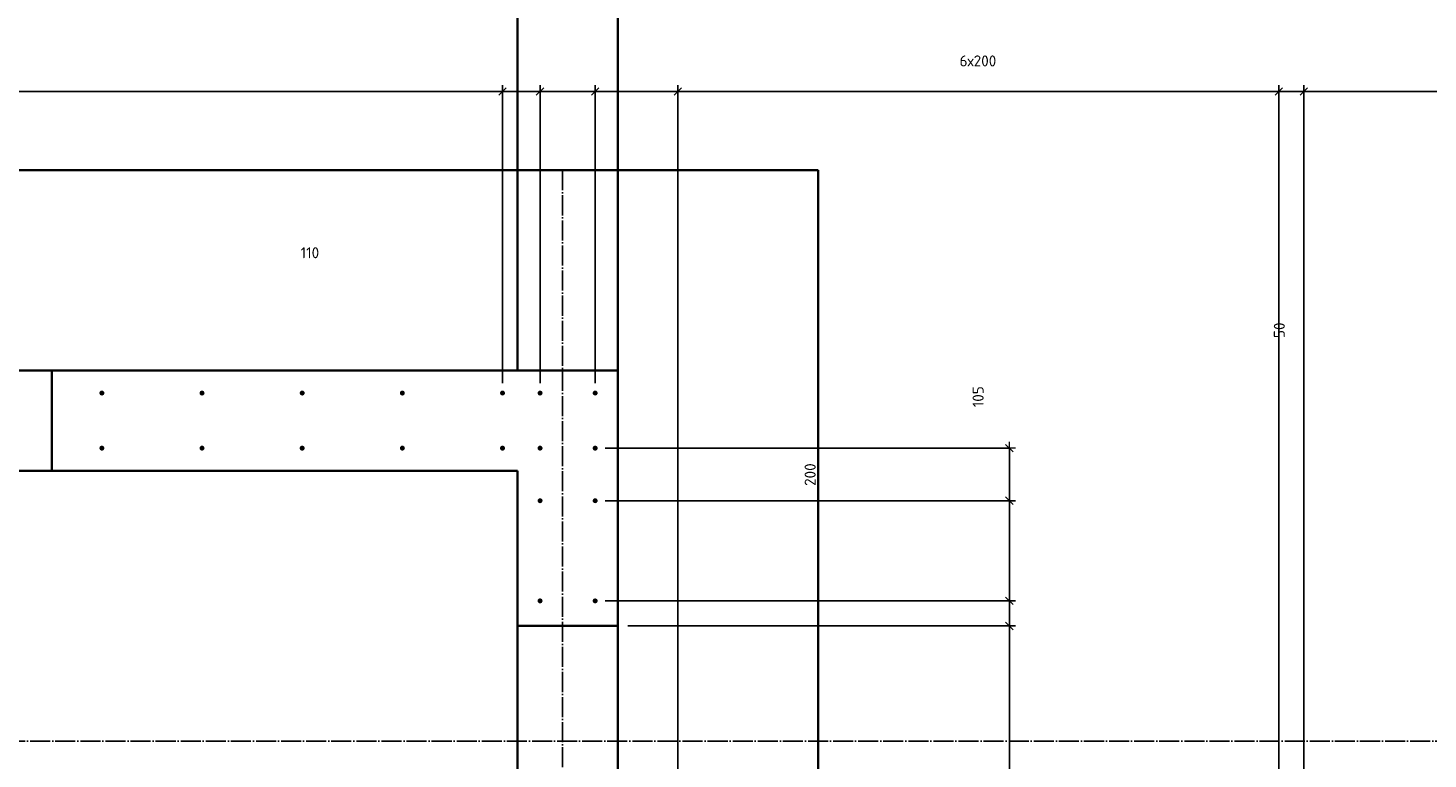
# Model space of a CAD drawing. Header units: millimetres. Extents: x 27309 to 183995, y -852 to 48500.
# Tile 41 of 93: x 138672 to 141468, y 45164 to 46624. Entities that reach past the tile are written whole.
import ezdxf

# ---------------------------------------------------------------- set-up
doc = ezdxf.new("R2010")
doc.units = ezdxf.units.MM
doc.header["$PDMODE"] = 65
for name, pattern in [('______11', [50, 40, -5, 0, -5]), ('______5', [110, 80, -10, 10, -10]), ('________', [0])]:
    doc.linetypes.add(name, pattern=pattern)
doc.layers.add('Арм.стержн. Выпуски', color=180, linetype='Continuous', lineweight=35)
doc.layers.add('Размерная линия_ общее', color=7, linetype='Continuous', lineweight=13)
doc.layers.add('Осевая линия_ общее', color=7, linetype='______5', lineweight=13, true_color=0xa0a0a0)
doc.styles.add('ISOCPEUR', font='ISOCPEUR')
doc.dimstyles.new('DIMSTYLE_3', dxfattribs={"dimtxt": 22, "dimasz": 25, "dimexe": 0, "dimexo": 0, "dimgap": 11, "dimtad": 2, "dimdec": 0, "dimrnd": 5, "dimzin": 12, "dimdsep": 46, "dimtxsty": 'ISOCPEUR', "dimblk1": 'ALL_ML_STRICH', "dimblk2": 'ALL_ML_STRICH', "dimsah": 1, "dimcen": 0, "dimclrd": 7, "dimclre": 256, "dimclrt": 7, "dimadec": 0, "dimazin": 0, "dimtfac": 1, "dimtdec": 0, "dimtix": 1, "dimtmove": 2, "dimatfit": 3, "dimfxl": 0, "dimtzin": 0, "dimlwd": 0, "dimlwe": -3, "dimarcsym": 0})
doc.dimstyles.new('DIMSTYLE_7', dxfattribs={"dimtxt": 22, "dimasz": 25, "dimexe": 0, "dimexo": 0, "dimgap": 11, "dimtad": 0, "dimdec": 0, "dimrnd": 5, "dimzin": 12, "dimdsep": 46, "dimtxsty": 'ISOCPEUR', "dimblk1": 'ALL_ML_STRICH', "dimblk2": 'ALL_ML_STRICH', "dimsah": 1, "dimcen": 0, "dimclrd": 7, "dimclre": 256, "dimclrt": 7, "dimadec": 0, "dimazin": 0, "dimtfac": 1, "dimtdec": 0, "dimtix": 1, "dimtmove": 2, "dimatfit": 3, "dimfxl": 0, "dimtzin": 0, "dimlwd": 0, "dimlwe": -3, "dimarcsym": 0})

# ---------------------------------------------------------------- blocks, each defined once
blk = doc.blocks.new('ALL_ML_STRICH')
at = {"color": 0, "linetype": 'ByBlock', "lineweight": -2}
for p, q in [((-1, 0), (0.5, 0)), ((-0.3, -0.3), (0.3, 0.3)), ((0, -0.5), (0, 0.5))]:
    blk.add_line(p, q, dxfattribs=at)
blk = doc.blocks.new('*D173')
at = {"layer": 'DEFPOINTS', "color": 7, "linetype": 'Continuous', "lineweight": 13, "transparency": 33554687}
for p in [(139850, 45430), (139850, 44430), (140632.1, 44430)]:
    blk.add_point(p, dxfattribs=at)
at = {"layer": 'Размерная линия_ общее', "color": 253, "linetype": 'Continuous', "lineweight": -2, "true_color": 0xa0a0a0, "transparency": 33554687}
for p, q in [((139870, 45430), (140632.1, 45430)), ((139870, 44430), (140632.1, 44430))]:
    blk.add_line(p, q, dxfattribs=at)
at = {"layer": 'Размерная линия_ общее', "color": 7, "linetype": 'Continuous', "lineweight": -2, "transparency": 33554687}
blk.add_line((140632.1, 44430), (140632.1, 45430), dxfattribs=at)
at = {"layer": 'Размерная линия_ общее', "color": 7, "linetype": 'Continuous', "lineweight": 13, "transparency": 33554687, "xscale": 25, "yscale": 25, "zscale": 25}
for p, rotation in [((140632.1, 45430), 90), ((140632.1, 44430), 270)]:
    blk.add_blockref('ALL_ML_STRICH', p, dxfattribs=dict(at, rotation=rotation))
at = {"layer": 'Размерная линия_ общее', "color": 7, "linetype": 'Continuous', "lineweight": 13, "transparency": 33554687, "insert": (140571.1, 44933.3), "char_height": 22, "width": 88, "attachment_point": 5, "rotation": 90, "style": 'ISOCPEUR'}
blk.add_mtext('\\A1;{1000}', dxfattribs=at)
blk = doc.blocks.new('*D174')
at = {"layer": 'DEFPOINTS', "color": 7, "linetype": 'Continuous', "lineweight": 13, "transparency": 33554687}
for p in [(139805, 45480), (139850, 45430), (140632.1, 45430)]:
    blk.add_point(p, dxfattribs=at)
at = {"layer": 'Размерная линия_ общее', "color": 253, "linetype": 'Continuous', "lineweight": -2, "true_color": 0xa0a0a0, "transparency": 33554687}
for p, q in [((139825, 45480), (140632.1, 45480)), ((139870, 45430), (140632.1, 45430))]:
    blk.add_line(p, q, dxfattribs=at)
at = {"layer": 'Размерная линия_ общее', "color": 7, "linetype": 'Continuous', "lineweight": -2, "transparency": 33554687}
blk.add_line((140632.1, 45430), (140632.1, 45480), dxfattribs=at)
at = {"layer": 'Размерная линия_ общее', "color": 7, "linetype": 'Continuous', "lineweight": 13, "transparency": 33554687, "xscale": 25, "yscale": 25, "zscale": 25}
for p, rotation in [((140632.1, 45480), 90), ((140632.1, 45430), 270)]:
    blk.add_blockref('ALL_ML_STRICH', p, dxfattribs=dict(at, rotation=rotation))
at = {"layer": 'Размерная линия_ общее', "color": 7, "linetype": 'Continuous', "lineweight": 13, "transparency": 33554687, "insert": (141171.1, 46020.4), "char_height": 22, "width": 44, "attachment_point": 5, "rotation": 90, "style": 'ISOCPEUR'}
blk.add_mtext('\\A1;{50}', dxfattribs=at)
blk = doc.blocks.new('*D175')
at = {"layer": 'DEFPOINTS', "color": 7, "linetype": 'Continuous', "lineweight": 13, "transparency": 33554687}
for p in [(139805, 45680), (139805, 45480), (140632.1, 45480)]:
    blk.add_point(p, dxfattribs=at)
at = {"layer": 'Размерная линия_ общее', "color": 253, "linetype": 'Continuous', "lineweight": -2, "true_color": 0xa0a0a0, "transparency": 33554687}
for p, q in [((139825, 45680), (140632.1, 45680)), ((139825, 45480), (140632.1, 45480))]:
    blk.add_line(p, q, dxfattribs=at)
at = {"layer": 'Размерная линия_ общее', "color": 7, "linetype": 'Continuous', "lineweight": -2, "transparency": 33554687}
blk.add_line((140632.1, 45480), (140632.1, 45680), dxfattribs=at)
at = {"layer": 'Размерная линия_ общее', "color": 7, "linetype": 'Continuous', "lineweight": 13, "transparency": 33554687, "xscale": 25, "yscale": 25, "zscale": 25}
for p, rotation in [((140632.1, 45680), 90), ((140632.1, 45480), 270)]:
    blk.add_blockref('ALL_ML_STRICH', p, dxfattribs=dict(at, rotation=rotation))
at = {"layer": 'Размерная линия_ общее', "color": 7, "linetype": 'Continuous', "lineweight": 13, "transparency": 33554687, "insert": (140234.3, 45732.1), "char_height": 22, "width": 66, "attachment_point": 5, "rotation": 90, "style": 'ISOCPEUR'}
blk.add_mtext('\\A1;{200}', dxfattribs=at)
blk = doc.blocks.new('*D176')
at = {"layer": 'DEFPOINTS', "color": 7, "linetype": 'Continuous', "lineweight": 13, "transparency": 33554687}
for p in [(139805, 45785), (139805, 45680), (140632.1, 45680)]:
    blk.add_point(p, dxfattribs=at)
at = {"layer": 'Размерная линия_ общее', "color": 253, "linetype": 'Continuous', "lineweight": -2, "true_color": 0xa0a0a0, "transparency": 33554687}
for p, q in [((139825, 45785), (140632.1, 45785)), ((139825, 45680), (140632.1, 45680))]:
    blk.add_line(p, q, dxfattribs=at)
at = {"layer": 'Размерная линия_ общее', "color": 7, "linetype": 'Continuous', "lineweight": -2, "transparency": 33554687}
blk.add_line((140632.1, 45680), (140632.1, 45785), dxfattribs=at)
at = {"layer": 'Размерная линия_ общее', "color": 7, "linetype": 'Continuous', "lineweight": 13, "transparency": 33554687, "xscale": 25, "yscale": 25, "zscale": 25}
for p, rotation in [((140632.1, 45785), 90), ((140632.1, 45680), 270)]:
    blk.add_blockref('ALL_ML_STRICH', p, dxfattribs=dict(at, rotation=rotation))
at = {"layer": 'Размерная линия_ общее', "color": 7, "linetype": 'Continuous', "lineweight": 13, "transparency": 33554687, "insert": (140569.7, 45887.7), "char_height": 22, "width": 66, "attachment_point": 5, "rotation": 90, "style": 'ISOCPEUR'}
blk.add_mtext('\\A1;{105}', dxfattribs=at)
blk = doc.blocks.new('*D324')
at = {"layer": 'DEFPOINTS', "color": 7, "linetype": 'Continuous', "lineweight": 13, "transparency": 33554687}
for p in [(137220, 46497.3), (137220, 45895), (139620, 45895)]:
    blk.add_point(p, dxfattribs=at)
at = {"layer": 'Размерная линия_ общее', "color": 253, "linetype": 'Continuous', "lineweight": -2, "true_color": 0xa0a0a0, "transparency": 33554687}
for p, q in [((137220, 45915), (137220, 46497.3)), ((139620, 45915), (139620, 46497.3))]:
    blk.add_line(p, q, dxfattribs=at)
at = {"layer": 'Размерная линия_ общее', "color": 7, "linetype": 'Continuous', "lineweight": -2, "transparency": 33554687}
blk.add_line((137220, 46497.3), (139620, 46497.3), dxfattribs=at)
at = {"layer": 'Размерная линия_ общее', "color": 7, "linetype": 'Continuous', "lineweight": 13, "transparency": 33554687, "xscale": 25, "yscale": 25, "zscale": 25, "rotation": 180}
blk.add_blockref('ALL_ML_STRICH', (137220, 46497.3), dxfattribs=at)
at = {"layer": 'Размерная линия_ общее', "color": 7, "linetype": 'Continuous', "lineweight": 13, "transparency": 33554687, "xscale": 25, "yscale": 25, "zscale": 25}
blk.add_blockref('ALL_ML_STRICH', (139620, 46497.3), dxfattribs=at)
at = {"layer": 'Размерная линия_ общее', "color": 7, "linetype": 'Continuous', "lineweight": 13, "transparency": 33554687, "insert": (138337.5, 46569.3), "char_height": 22, "width": 1.1, "attachment_point": 1, "line_spacing_factor": 0.60241, "style": 'ISOCPEUR'}
blk.add_mtext('12х200=2400', dxfattribs=at)
blk = doc.blocks.new('*D325')
at = {"layer": 'DEFPOINTS', "color": 7, "linetype": 'Continuous', "lineweight": 13, "transparency": 33554687}
for p in [(139620, 46497.3), (139620, 45895), (139695, 45895)]:
    blk.add_point(p, dxfattribs=at)
at = {"layer": 'Размерная линия_ общее', "color": 253, "linetype": 'Continuous', "lineweight": -2, "true_color": 0xa0a0a0, "transparency": 33554687}
for p, q in [((139620, 45915), (139620, 46497.3)), ((139695, 45915), (139695, 46497.3))]:
    blk.add_line(p, q, dxfattribs=at)
at = {"layer": 'Размерная линия_ общее', "color": 7, "linetype": 'Continuous', "lineweight": -2, "transparency": 33554687}
blk.add_line((139620, 46497.3), (139695, 46497.3), dxfattribs=at)
at = {"layer": 'Размерная линия_ общее', "color": 7, "linetype": 'Continuous', "lineweight": 13, "transparency": 33554687, "xscale": 25, "yscale": 25, "zscale": 25, "rotation": 180}
blk.add_blockref('ALL_ML_STRICH', (139620, 46497.3), dxfattribs=at)
at = {"layer": 'Размерная линия_ общее', "color": 7, "linetype": 'Continuous', "lineweight": 13, "transparency": 33554687, "xscale": 25, "yscale": 25, "zscale": 25}
blk.add_blockref('ALL_ML_STRICH', (139695, 46497.3), dxfattribs=at)
at = {"layer": 'Размерная линия_ общее', "color": 7, "linetype": 'Continuous', "lineweight": 13, "transparency": 33554687, "insert": (139254.9, 46913.7), "char_height": 22, "width": 44, "attachment_point": 5, "style": 'ISOCPEUR'}
blk.add_mtext('\\A1;{75}', dxfattribs=at)
blk = doc.blocks.new('*D326')
at = {"layer": 'DEFPOINTS', "color": 7, "linetype": 'Continuous', "lineweight": 13, "transparency": 33554687}
for p in [(139695, 46497.3), (139695, 45895), (139805, 45895)]:
    blk.add_point(p, dxfattribs=at)
at = {"layer": 'Размерная линия_ общее', "color": 253, "linetype": 'Continuous', "lineweight": -2, "true_color": 0xa0a0a0, "transparency": 33554687}
for p, q in [((139695, 45915), (139695, 46497.3)), ((139805, 45915), (139805, 46497.3))]:
    blk.add_line(p, q, dxfattribs=at)
at = {"layer": 'Размерная линия_ общее', "color": 7, "linetype": 'Continuous', "lineweight": -2, "transparency": 33554687}
blk.add_line((139695, 46497.3), (139805, 46497.3), dxfattribs=at)
at = {"layer": 'Размерная линия_ общее', "color": 7, "linetype": 'Continuous', "lineweight": 13, "transparency": 33554687, "xscale": 25, "yscale": 25, "zscale": 25, "rotation": 180}
blk.add_blockref('ALL_ML_STRICH', (139695, 46497.3), dxfattribs=at)
at = {"layer": 'Размерная линия_ общее', "color": 7, "linetype": 'Continuous', "lineweight": 13, "transparency": 33554687, "xscale": 25, "yscale": 25, "zscale": 25}
blk.add_blockref('ALL_ML_STRICH', (139805, 46497.3), dxfattribs=at)
at = {"layer": 'Размерная линия_ общее', "color": 7, "linetype": 'Continuous', "lineweight": 13, "transparency": 33554687, "insert": (139235.4, 46175.2), "char_height": 22, "width": 66, "attachment_point": 5, "style": 'ISOCPEUR'}
blk.add_mtext('\\A1;{110}', dxfattribs=at)
blk = doc.blocks.new('*D327')
at = {"layer": 'DEFPOINTS', "color": 7, "linetype": 'Continuous', "lineweight": 13, "transparency": 33554687}
for p in [(139805, 46497.3), (139805, 45895), (139970, 44055)]:
    blk.add_point(p, dxfattribs=at)
at = {"layer": 'Размерная линия_ общее', "color": 253, "linetype": 'Continuous', "lineweight": -2, "true_color": 0xa0a0a0, "transparency": 33554687}
for p, q in [((139805, 45915), (139805, 46497.3)), ((139970, 44075), (139970, 46497.3))]:
    blk.add_line(p, q, dxfattribs=at)
at = {"layer": 'Размерная линия_ общее', "color": 7, "linetype": 'Continuous', "lineweight": -2, "transparency": 33554687}
blk.add_line((139805, 46497.3), (139970, 46497.3), dxfattribs=at)
at = {"layer": 'Размерная линия_ общее', "color": 7, "linetype": 'Continuous', "lineweight": 13, "transparency": 33554687, "xscale": 25, "yscale": 25, "zscale": 25, "rotation": 180}
blk.add_blockref('ALL_ML_STRICH', (139805, 46497.3), dxfattribs=at)
at = {"layer": 'Размерная линия_ общее', "color": 7, "linetype": 'Continuous', "lineweight": 13, "transparency": 33554687, "xscale": 25, "yscale": 25, "zscale": 25}
blk.add_blockref('ALL_ML_STRICH', (139970, 46497.3), dxfattribs=at)
at = {"layer": 'Размерная линия_ общее', "color": 7, "linetype": 'Continuous', "lineweight": 13, "transparency": 33554687, "insert": (140002.9, 46939.2), "char_height": 22, "width": 66, "attachment_point": 5, "style": 'ISOCPEUR'}
blk.add_mtext('\\A1;{165}', dxfattribs=at)
blk = doc.blocks.new('*D328')
at = {"layer": 'DEFPOINTS', "color": 7, "linetype": 'Continuous', "lineweight": 13, "transparency": 33554687}
for p in [(139970, 46497.3), (139970, 44055), (141170, 44055)]:
    blk.add_point(p, dxfattribs=at)
at = {"layer": 'Размерная линия_ общее', "color": 253, "linetype": 'Continuous', "lineweight": -2, "true_color": 0xa0a0a0, "transparency": 33554687}
for p, q in [((139970, 44075), (139970, 46497.3)), ((141170, 44075), (141170, 46497.3))]:
    blk.add_line(p, q, dxfattribs=at)
at = {"layer": 'Размерная линия_ общее', "color": 7, "linetype": 'Continuous', "lineweight": -2, "transparency": 33554687}
blk.add_line((139970, 46497.3), (141170, 46497.3), dxfattribs=at)
at = {"layer": 'Размерная линия_ общее', "color": 7, "linetype": 'Continuous', "lineweight": 13, "transparency": 33554687, "xscale": 25, "yscale": 25, "zscale": 25, "rotation": 180}
blk.add_blockref('ALL_ML_STRICH', (139970, 46497.3), dxfattribs=at)
at = {"layer": 'Размерная линия_ общее', "color": 7, "linetype": 'Continuous', "lineweight": 13, "transparency": 33554687, "xscale": 25, "yscale": 25, "zscale": 25}
blk.add_blockref('ALL_ML_STRICH', (141170, 46497.3), dxfattribs=at)
at = {"layer": 'Размерная линия_ общее', "color": 7, "linetype": 'Continuous', "lineweight": 13, "transparency": 33554687, "insert": (140532.6, 46569.3), "char_height": 22, "width": 1.1, "attachment_point": 1, "line_spacing_factor": 0.60241, "style": 'ISOCPEUR'}
blk.add_mtext('6х200', dxfattribs=at)
blk = doc.blocks.new('*D329')
at = {"layer": 'DEFPOINTS', "color": 7, "linetype": 'Continuous', "lineweight": 13, "transparency": 33554687}
for p in [(141170, 46497.3), (141220, 44100), (141170, 44055)]:
    blk.add_point(p, dxfattribs=at)
at = {"layer": 'Размерная линия_ общее', "color": 253, "linetype": 'Continuous', "lineweight": -2, "true_color": 0xa0a0a0, "transparency": 33554687}
for p, q in [((141170, 44075), (141170, 46497.3)), ((141220, 44120), (141220, 46497.3))]:
    blk.add_line(p, q, dxfattribs=at)
at = {"layer": 'Размерная линия_ общее', "color": 7, "linetype": 'Continuous', "lineweight": -2, "transparency": 33554687}
blk.add_line((141170, 46497.3), (141220, 46497.3), dxfattribs=at)
at = {"layer": 'Размерная линия_ общее', "color": 7, "linetype": 'Continuous', "lineweight": 13, "transparency": 33554687, "xscale": 25, "yscale": 25, "zscale": 25, "rotation": 180}
blk.add_blockref('ALL_ML_STRICH', (141170, 46497.3), dxfattribs=at)
at = {"layer": 'Размерная линия_ общее', "color": 7, "linetype": 'Continuous', "lineweight": 13, "transparency": 33554687, "xscale": 25, "yscale": 25, "zscale": 25}
blk.add_blockref('ALL_ML_STRICH', (141220, 46497.3), dxfattribs=at)
at = {"layer": 'Размерная линия_ общее', "color": 7, "linetype": 'Continuous', "lineweight": 13, "transparency": 33554687, "insert": (141320.7, 46921.8), "char_height": 22, "width": 44, "attachment_point": 5, "style": 'ISOCPEUR'}
blk.add_mtext('\\A1;{50}', dxfattribs=at)
blk = doc.blocks.new('*D330')
at = {"layer": 'DEFPOINTS', "color": 7, "linetype": 'Continuous', "lineweight": 13, "transparency": 33554687}
for p in [(141220, 46497.3), (141220, 44100), (142220, 44100)]:
    blk.add_point(p, dxfattribs=at)
at = {"layer": 'Размерная линия_ общее', "color": 253, "linetype": 'Continuous', "lineweight": -2, "true_color": 0xa0a0a0, "transparency": 33554687}
for p, q in [((141220, 44120), (141220, 46497.3)), ((142220, 44120), (142220, 46497.3))]:
    blk.add_line(p, q, dxfattribs=at)
at = {"layer": 'Размерная линия_ общее', "color": 7, "linetype": 'Continuous', "lineweight": -2, "transparency": 33554687}
blk.add_line((141220, 46497.3), (142220, 46497.3), dxfattribs=at)
at = {"layer": 'Размерная линия_ общее', "color": 7, "linetype": 'Continuous', "lineweight": 13, "transparency": 33554687, "xscale": 25, "yscale": 25, "zscale": 25, "rotation": 180}
blk.add_blockref('ALL_ML_STRICH', (141220, 46497.3), dxfattribs=at)
at = {"layer": 'Размерная линия_ общее', "color": 7, "linetype": 'Continuous', "lineweight": 13, "transparency": 33554687, "xscale": 25, "yscale": 25, "zscale": 25}
blk.add_blockref('ALL_ML_STRICH', (142220, 46497.3), dxfattribs=at)
at = {"layer": 'Размерная линия_ общее', "color": 7, "linetype": 'Continuous', "lineweight": 13, "transparency": 33554687, "insert": (141723.3, 46558.3), "char_height": 22, "width": 88, "attachment_point": 5, "style": 'ISOCPEUR'}
blk.add_mtext('\\A1;{1000}', dxfattribs=at)

msp = doc.modelspace()

# ---------------------------------------------------------------- hatches: boundary and pattern name
at = {"layer": 'Арм.стержн. Выпуски', "linetype": 'Continuous', "lineweight": 35, "transparency": 33554687}
for points in [[(138825, 45895), (138824.6, 45896.9), (138823.5, 45898.5), (138821.9, 45899.6), (138820, 45900), (138818.1, 45899.6), (138816.5, 45898.5), (138815.4, 45896.9), (138815, 45895), (138815.4, 45893.1), (138816.5, 45891.5), (138818.1, 45890.4), (138820, 45890), (138821.9, 45890.4), (138823.5, 45891.5), (138824.6, 45893.1)], [(139025, 45895), (139024.6, 45896.9), (139023.5, 45898.5), (139021.9, 45899.6), (139020, 45900), (139018.1, 45899.6), (139016.5, 45898.5), (139015.4, 45896.9), (139015, 45895), (139015.4, 45893.1), (139016.5, 45891.5), (139018.1, 45890.4), (139020, 45890), (139021.9, 45890.4), (139023.5, 45891.5), (139024.6, 45893.1)], [(139225, 45895), (139224.6, 45896.9), (139223.5, 45898.5), (139221.9, 45899.6), (139220, 45900), (139218.1, 45899.6), (139216.5, 45898.5), (139215.4, 45896.9), (139215, 45895), (139215.4, 45893.1), (139216.5, 45891.5), (139218.1, 45890.4), (139220, 45890), (139221.9, 45890.4), (139223.5, 45891.5), (139224.6, 45893.1)], [(139425, 45895), (139424.6, 45896.9), (139423.5, 45898.5), (139421.9, 45899.6), (139420, 45900), (139418.1, 45899.6), (139416.5, 45898.5), (139415.4, 45896.9), (139415, 45895), (139415.4, 45893.1), (139416.5, 45891.5), (139418.1, 45890.4), (139420, 45890), (139421.9, 45890.4), (139423.5, 45891.5), (139424.6, 45893.1)], [(139625, 45895), (139624.6, 45896.9), (139623.5, 45898.5), (139621.9, 45899.6), (139620, 45900), (139618.1, 45899.6), (139616.5, 45898.5), (139615.4, 45896.9), (139615, 45895), (139615.4, 45893.1), (139616.5, 45891.5), (139618.1, 45890.4), (139620, 45890), (139621.9, 45890.4), (139623.5, 45891.5), (139624.6, 45893.1)], [(139700, 45895), (139699.6, 45896.9), (139698.5, 45898.5), (139696.9, 45899.6), (139695, 45900), (139693.1, 45899.6), (139691.5, 45898.5), (139690.4, 45896.9), (139690, 45895), (139690.4, 45893.1), (139691.5, 45891.5), (139693.1, 45890.4), (139695, 45890), (139696.9, 45890.4), (139698.5, 45891.5), (139699.6, 45893.1)], [(139810, 45895), (139809.6, 45896.9), (139808.5, 45898.5), (139806.9, 45899.6), (139805, 45900), (139803.1, 45899.6), (139801.5, 45898.5), (139800.4, 45896.9), (139800, 45895), (139800.4, 45893.1), (139801.5, 45891.5), (139803.1, 45890.4), (139805, 45890), (139806.9, 45890.4), (139808.5, 45891.5), (139809.6, 45893.1)], [(138825, 45785), (138824.6, 45786.9), (138823.5, 45788.5), (138821.9, 45789.6), (138820, 45790), (138818.1, 45789.6), (138816.5, 45788.5), (138815.4, 45786.9), (138815, 45785), (138815.4, 45783.1), (138816.5, 45781.5), (138818.1, 45780.4), (138820, 45780), (138821.9, 45780.4), (138823.5, 45781.5), (138824.6, 45783.1)], [(139025, 45785), (139024.6, 45786.9), (139023.5, 45788.5), (139021.9, 45789.6), (139020, 45790), (139018.1, 45789.6), (139016.5, 45788.5), (139015.4, 45786.9), (139015, 45785), (139015.4, 45783.1), (139016.5, 45781.5), (139018.1, 45780.4), (139020, 45780), (139021.9, 45780.4), (139023.5, 45781.5), (139024.6, 45783.1)], [(139225, 45785), (139224.6, 45786.9), (139223.5, 45788.5), (139221.9, 45789.6), (139220, 45790), (139218.1, 45789.6), (139216.5, 45788.5), (139215.4, 45786.9), (139215, 45785), (139215.4, 45783.1), (139216.5, 45781.5), (139218.1, 45780.4), (139220, 45780), (139221.9, 45780.4), (139223.5, 45781.5), (139224.6, 45783.1)], [(139425, 45785), (139424.6, 45786.9), (139423.5, 45788.5), (139421.9, 45789.6), (139420, 45790), (139418.1, 45789.6), (139416.5, 45788.5), (139415.4, 45786.9), (139415, 45785), (139415.4, 45783.1), (139416.5, 45781.5), (139418.1, 45780.4), (139420, 45780), (139421.9, 45780.4), (139423.5, 45781.5), (139424.6, 45783.1)], [(139625, 45785), (139624.6, 45786.9), (139623.5, 45788.5), (139621.9, 45789.6), (139620, 45790), (139618.1, 45789.6), (139616.5, 45788.5), (139615.4, 45786.9), (139615, 45785), (139615.4, 45783.1), (139616.5, 45781.5), (139618.1, 45780.4), (139620, 45780), (139621.9, 45780.4), (139623.5, 45781.5), (139624.6, 45783.1)], [(139700, 45785), (139699.6, 45786.9), (139698.5, 45788.5), (139696.9, 45789.6), (139695, 45790), (139693.1, 45789.6), (139691.5, 45788.5), (139690.4, 45786.9), (139690, 45785), (139690.4, 45783.1), (139691.5, 45781.5), (139693.1, 45780.4), (139695, 45780), (139696.9, 45780.4), (139698.5, 45781.5), (139699.6, 45783.1)], [(139810, 45785), (139809.6, 45786.9), (139808.5, 45788.5), (139806.9, 45789.6), (139805, 45790), (139803.1, 45789.6), (139801.5, 45788.5), (139800.4, 45786.9), (139800, 45785), (139800.4, 45783.1), (139801.5, 45781.5), (139803.1, 45780.4), (139805, 45780), (139806.9, 45780.4), (139808.5, 45781.5), (139809.6, 45783.1)], [(139700, 45680), (139699.6, 45681.9), (139698.5, 45683.5), (139696.9, 45684.6), (139695, 45685), (139693.1, 45684.6), (139691.5, 45683.5), (139690.4, 45681.9), (139690, 45680), (139690.4, 45678.1), (139691.5, 45676.5), (139693.1, 45675.4), (139695, 45675), (139696.9, 45675.4), (139698.5, 45676.5), (139699.6, 45678.1)], [(139810, 45680), (139809.6, 45681.9), (139808.5, 45683.5), (139806.9, 45684.6), (139805, 45685), (139803.1, 45684.6), (139801.5, 45683.5), (139800.4, 45681.9), (139800, 45680), (139800.4, 45678.1), (139801.5, 45676.5), (139803.1, 45675.4), (139805, 45675), (139806.9, 45675.4), (139808.5, 45676.5), (139809.6, 45678.1)], [(139700, 45480), (139699.6, 45481.9), (139698.5, 45483.5), (139696.9, 45484.6), (139695, 45485), (139693.1, 45484.6), (139691.5, 45483.5), (139690.4, 45481.9), (139690, 45480), (139690.4, 45478.1), (139691.5, 45476.5), (139693.1, 45475.4), (139695, 45475), (139696.9, 45475.4), (139698.5, 45476.5), (139699.6, 45478.1)], [(139810, 45480), (139809.6, 45481.9), (139808.5, 45483.5), (139806.9, 45484.6), (139805, 45485), (139803.1, 45484.6), (139801.5, 45483.5), (139800.4, 45481.9), (139800, 45480), (139800.4, 45478.1), (139801.5, 45476.5), (139803.1, 45475.4), (139805, 45475), (139806.9, 45475.4), (139808.5, 45476.5), (139809.6, 45478.1)]]:
    msp.add_hatch(color=4, dxfattribs=at).paths.add_polyline_path(points)

# ---------------------------------------------------------------- linework, layer by layer
at = {"color": 7, "linetype": 'Continuous', "lineweight": 35, "transparency": 33554687}
for p, q in [((139650, 45940), (139650, 48400)), ((139850, 48400), (139850, 45940)), ((137120, 45940), (139650, 45940)), ((139650, 45940), (139850, 45940)), ((139850, 45940), (139650, 45940)), ((139850, 45940), (139850, 44100)), ((139650, 45740), (131990, 45740)), ((139650, 44100), (139650, 45740))]:
    msp.add_line(p, q, dxfattribs=at)
at = {"color": 7, "linetype": '________', "lineweight": 35, "transparency": 33554687}
for p, q in [((138720, 45740), (138720, 45940)), ((138720, 45740), (139650, 45740)), ((139850, 45430), (139650, 45430))]:
    msp.add_line(p, q, dxfattribs=at)
at = {"layer": 'Осевая линия_ общее', "color": 253, "linetype": '______11', "lineweight": -3, "true_color": 0xa0a0a0, "transparency": 33554687}
for p, q in [((139740, 46340), (139740, 27662.1)), ((125200, 45200), (169325.4, 45200))]:
    msp.add_line(p, q, dxfattribs=at)
at = {"layer": 'Размерная линия_ общее', "color": 7, "linetype": 'Continuous', "lineweight": 35, "transparency": 33554687}
for p, q in [((137120, 46340), (139650, 46340)), ((139850, 46340), (140250, 46340)), ((140250, 46340), (140250, 44500))]:
    msp.add_line(p, q, dxfattribs=at)
at = {"layer": 'Размерная линия_ общее', "color": 7, "linetype": '________', "lineweight": 35, "transparency": 33554687}
msp.add_line((139650, 46340), (139850, 46340), dxfattribs=at)

# ---------------------------------------------------------------- dimensions: what is measured, and where the dimension line sits
at = {"layer": 'Размерная линия_ общее', "color": 7, "linetype": 'Continuous', "lineweight": 13, "transparency": 33554687}
for base, p1, p2, dimstyle, picture, middle in [((139970, 46497.3), (139805, 45915), (139970, 44075), 'DIMSTYLE_3', '*D327', (140002.9, 46939.2)), ((139695, 46497.3), (139620, 45915), (139695, 45915), 'DIMSTYLE_3', '*D325', (139254.9, 46913.7)), ((141220, 46497.3), (141170, 44075), (141220, 44120), 'DIMSTYLE_3', '*D329', (141320.7, 46921.8)), ((142220, 46497.3), (141220, 44120), (142220, 44120), 'DIMSTYLE_3', '*D330', (141723.3, 46558.3)), ((139805, 46497.3), (139695, 45915), (139805, 45915), 'DIMSTYLE_7', '*D326', (139235.4, 46175.2))]:
    dim = msp.add_linear_dim(base=base, p1=p1, p2=p2, dimstyle=dimstyle, override={"dimpost": '<>', "dimclrd": 7, "dimclre": 253, "dimclrt": 7, "dimlwd": 0, "dimlwe": 65533}, dxfattribs=at)
    dim.commit()
    dim.dimension.update_dxf_attribs({"geometry": picture, "text_midpoint": middle, "dimtype": 160})
for base, p1, p2, text, picture, middle in [((139620, 46497.3), (137220, 45915), (139620, 45915), '12х200=2400', '*D324', (138420, 46508.3)), ((141170, 46497.3), (139970, 44075), (141170, 44075), '6х200', '*D328', (140570, 46508.3))]:
    dim = msp.add_linear_dim(base=base, p1=p1, p2=p2, text=text, dimstyle='DIMSTYLE_3', override={"dimpost": '<>', "dimclrd": 7, "dimclre": 253, "dimclrt": 7, "dimlwd": 0, "dimlwe": 65533}, dxfattribs=at)
    dim.commit()
    dim.dimension.update_dxf_attribs({"geometry": picture, "text_midpoint": middle, "dimtype": 160})
for base, p1, p2, dimstyle, picture, middle in [((140632.1, 45480), (139870, 45430), (139825, 45480), 'DIMSTYLE_7', '*D174', (141171.1, 46020.4)), ((140632.1, 45785), (139825, 45680), (139825, 45785), 'DIMSTYLE_3', '*D176', (140569.7, 45887.7)), ((140632.1, 45680), (139825, 45480), (139825, 45680), 'DIMSTYLE_3', '*D175', (140234.3, 45732.1)), ((140632.1, 45430), (139870, 44430), (139870, 45430), 'DIMSTYLE_3', '*D173', (140571.1, 44933.3))]:
    dim = msp.add_linear_dim(base=base, p1=p1, p2=p2, angle=90, dimstyle=dimstyle, override={"dimpost": '<>', "dimclrd": 7, "dimclre": 253, "dimclrt": 7, "dimlwd": 0, "dimlwe": 65533}, dxfattribs=at)
    dim.commit()
    dim.dimension.update_dxf_attribs({"geometry": picture, "text_midpoint": middle, "dimtype": 160})

doc.saveas('drawing.dxf')
